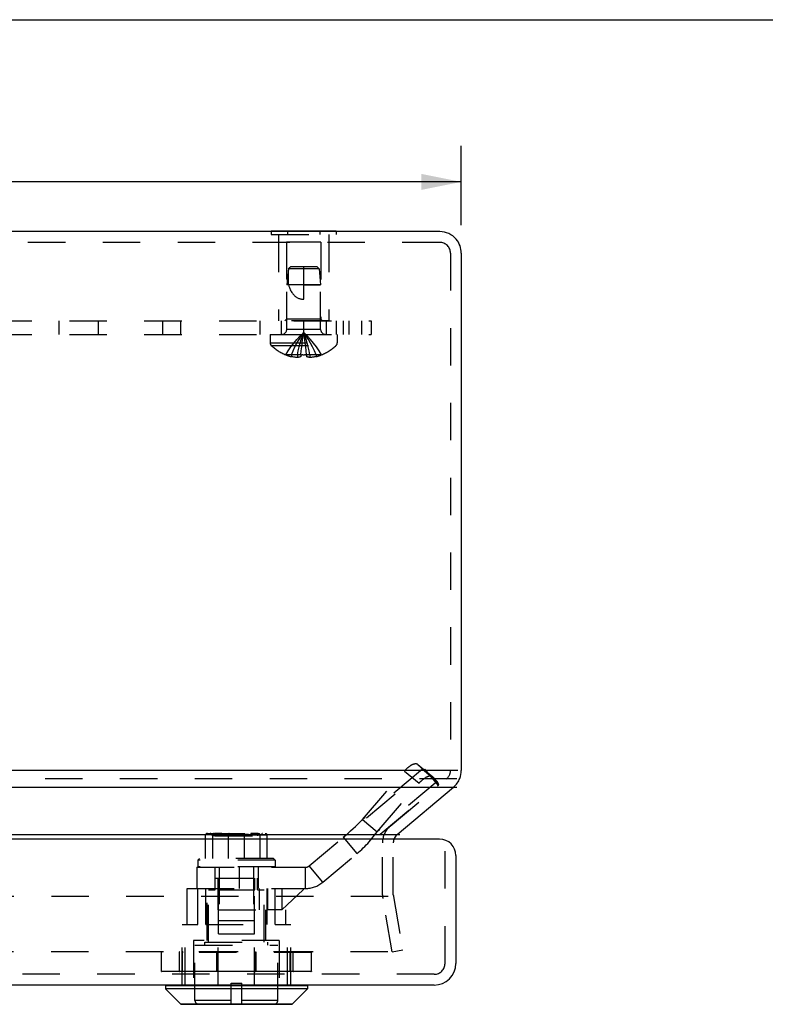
# Model space of a CAD drawing. Header units: inches. Extents: x 0 to 37.8, y 0 to 24.4.
# Tile 8 of 11: x 14.8 to 18.9, y 19 to 24.4. Entities that reach past the tile are written whole.
import ezdxf

# ---------------------------------------------------------------- set-up
doc = ezdxf.new("R2010")
doc.units = ezdxf.units.IN
doc.header["$LTSCALE"] = 2.077778
doc.header["$MEASUREMENT"] = 0
doc.linetypes.add('HIDDEN', pattern=[0.2, 0.1, -0.1])
doc.layers.get('0').update_dxf_attribs({"linetype": 'CONTINUOUS'})
for name, color, linetype in [('DEFAULT_2', 8, 'HIDDEN'), ('DIMENSIONS', 7, 'CONTINUOUS'), ('DOOR_ASSEMBLY', 7, 'CONTINUOUS'), ('SUBPANEL', 7, 'CONTINUOUS')]:
    doc.layers.add(name, color=color, linetype=linetype)
doc.styles.get("Standard").update_dxf_attribs({"font": 'arial.ttf'})
doc.dimstyles.new('DIMSTYLE_1', dxfattribs={"dimtxt": 0.166667, "dimasz": 0.222222, "dimexe": 0.09, "dimexo": 0.07, "dimgap": 0.0375, "dimtad": 0, "dimtih": 1, "dimtoh": 1, "dimzin": 4, "dimdsep": 46, "dimtxsty": 'Standard', "dimblk": '_FILLED', "dimblk1": '_FILLED', "dimblk2": '_FILLED', "dimcen": 0.09, "dimadec": 3, "dimazin": 1, "dimtfac": 1, "dimtdec": 3, "dimtofl": 0, "dimtmove": 0, "dimatfit": 3, "dimldrblk": '_FILLED', "dimfxl": 0, "dimtolj": 1, "dimtzin": 4, "dimarcsym": 0})

# ---------------------------------------------------------------- blocks, each defined once
blk = doc.blocks.new('_FILLED')
at = {"color": 0, "linetype": 'ByBlock'}
blk.add_solid([(0, 0), (-1, 0.2), (-1, -0.2)], dxfattribs=at)
blk = doc.blocks.new('*D12')
at = {"layer": 'DIMENSIONS', "color": 2, "linetype": 'Continuous'}
for p, q in [((11.2016, 23.3031), (11.2016, 23.7435)), ((17.2016, 23.3031), (17.2016, 23.7435)), ((11.2016, 23.5435), (13.8918, 23.5435)), ((17.2016, 23.5435), (14.5114, 23.5435))]:
    blk.add_line(p, q, dxfattribs=at)
at = {"layer": 'DIMENSIONS', "color": 2, "linetype": 'Continuous', "xscale": 0.2222222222, "yscale": 0.2222222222, "zscale": 0.2222222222, "rotation": 180}
blk.add_blockref('_FILLED', (11.2016, 23.5435), dxfattribs=at)
at = {"layer": 'DIMENSIONS', "color": 2, "linetype": 'Continuous', "xscale": 0.2222222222, "yscale": 0.2222222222, "zscale": 0.2222222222}
blk.add_blockref('_FILLED', (17.2016, 23.5435), dxfattribs=at)
at = {"layer": 'DIMENSIONS', "color": 2, "linetype": 'Continuous', "insert": (14.2016, 23.6268), "char_height": 0.16667, "width": 0.452912, "attachment_point": 2, "line_spacing_factor": 0.9}
blk.add_mtext('6.00', dxfattribs=at)

msp = doc.modelspace()

# ---------------------------------------------------------------- linework, layer by layer
at = {"color": 7, "linetype": 'Continuous'}
for p, q in [((0, 24.4444), (37.7778, 24.4444)), ((16.1465, 23.2715), (16.1465, 23.2675)), ((16.1465, 23.2715), (16.5068, 23.2715)), ((16.2366, 23.2715), (16.2366, 23.2675)), ((16.4167, 23.2715), (16.4167, 23.2675)), ((16.5068, 23.2715), (16.5068, 23.2675)), ((16.8454, 19.9196), (17.1588, 20.1825))]:
    msp.add_line(p, q, dxfattribs=at)
at = {"color": 3, "linetype": 'Continuous'}
for p, q in [((17.0816, 23.2675), (11.3216, 23.2675)), ((17.2016, 23.1475), (17.2016, 20.2745)), ((17.1813, 20.2745), (11.2635, 20.2745)), ((11.3271, 20.1825), (17.1767, 20.1825)), ((11.6405, 19.9196), (16.8609, 19.9196))]:
    msp.add_line(p, q, dxfattribs=at)
at = {"color": 7, "linetype": 'Continuous'}
for centre, radius, start, end in [((17.0816, 23.1475), 0.12, 40.3686, 90), ((17.0816, 20.2745), 0.12, 310, 338.6313), ((16.884, 19.8736), 0.06, 130, 152.7669)]:
    msp.add_arc(centre, radius, start, end, dxfattribs=at)
at = {"color": 3, "linetype": 'Continuous'}
for centre, start, end in [((17.0816, 23.1475), 0, 40.3686), ((17.0816, 20.2745), 338.6313, 360)]:
    msp.add_arc(centre, 0.12, start, end, dxfattribs=at)
at = {"layer": 'DEFAULT_2', "color": 8, "linetype": 'HIDDEN'}
for p, q in [((16.1465, 23.2675), (16.1465, 23.2505)), ((16.1465, 23.2505), (16.5068, 23.2505)), ((16.1866, 23.2505), (16.1866, 22.7715)), ((16.2366, 23.2675), (16.2366, 23.2505)), ((16.4167, 23.2675), (16.4167, 23.2505)), ((16.4666, 23.2505), (16.4666, 22.7715)), ((16.5068, 23.2675), (16.5068, 23.2505)), ((17.0816, 23.2075), (11.3216, 23.2075)), ((16.2316, 23.209), (16.2316, 22.7815)), ((16.4216, 23.209), (16.2316, 23.209)), ((16.4216, 23.209), (16.4216, 22.7815)), ((17.1416, 23.1475), (17.1416, 20.2745)), ((16.2416, 23.0615), (16.2326, 22.9715)), ((16.2526, 23.0715), (16.2416, 23.0615)), ((16.4116, 23.0615), (16.2416, 23.0615)), ((16.4006, 23.0715), (16.2526, 23.0715)), ((16.3266, 22.8915), (16.3266, 23.0715)), ((16.4006, 23.0715), (16.4116, 23.0615)), ((16.4116, 23.0615), (16.4206, 22.9715)), ((16.4206, 22.9715), (16.2326, 22.9715)), ((16.2326, 22.7247), (16.2326, 22.9715)), ((16.3266, 22.9715), (16.4206, 22.9715)), ((16.4206, 22.7247), (16.4206, 22.9715)), ((16.4666, 22.7715), (16.1866, 22.7715)), ((16.2316, 22.7815), (16.2216, 22.7715)), ((16.4216, 22.7815), (16.2316, 22.7815)), ((16.4216, 22.7815), (16.4316, 22.7715)), ((16.1401, 22.6965), (16.5131, 22.6965)), ((16.1401, 22.6965), (16.1401, 22.6499)), ((16.4206, 22.7247), (16.2326, 22.7247)), ((16.5131, 22.6965), (16.5131, 22.6499)), ((16.1401, 22.6499), (16.5131, 22.6499)), ((16.3352, 22.6478), (16.3325, 22.6683)), ((16.3377, 22.6268), (16.3352, 22.648)), ((16.1464, 22.6354), (16.5069, 22.6354)), ((16.3111, 22.5831), (16.3133, 22.6056)), ((16.34, 22.6053), (16.3376, 22.6271)), ((16.3421, 22.5831), (16.34, 22.6056)), ((16.2274, 22.5835), (16.2271, 22.5831)), ((16.2283, 22.5831), (16.2274, 22.5835)), ((16.3111, 22.5831), (16.2283, 22.5831)), ((16.2581, 22.5831), (16.2581, 22.5731)), ((16.2917, 22.5831), (16.2917, 22.5682)), ((16.3112, 22.5835), (16.3111, 22.5831)), ((16.3111, 22.5831), (16.3111, 22.5731)), ((16.3112, 22.5835), (16.3163, 22.5833)), ((16.3215, 22.5832), (16.3163, 22.5833)), ((16.3369, 22.5833), (16.3318, 22.5832)), ((16.3369, 22.5833), (16.3421, 22.5835)), ((16.3421, 22.5835), (16.3421, 22.5831)), ((16.4249, 22.5831), (16.3421, 22.5831)), ((16.3421, 22.5831), (16.3421, 22.5731)), ((16.3615, 22.5831), (16.3615, 22.5682)), ((16.3951, 22.5831), (16.3951, 22.5731)), ((16.4259, 22.5835), (16.4249, 22.5831)), ((16.4259, 22.5835), (16.4261, 22.5831)), ((17.1767, 20.2285), (11.3271, 20.2285)), ((16.8068, 19.9656), (17.1202, 20.2285)), ((16.764, 19.5849), (16.764, 19.8736)), ((16.824, 19.5849), (16.824, 19.8736)), ((16.7963, 19.5744), (11.6511, 19.5744)), ((16.8181, 19.2672), (16.7658, 19.564)), ((16.8249, 19.5744), (16.8772, 19.2776)), ((16.7944, 19.2672), (11.5555, 19.2672)), ((16.8181, 19.2672), (16.8772, 19.2776))]:
    msp.add_line(p, q, dxfattribs=at)
for points in [[(16.2417, 23.0615), (16.2408, 23.05), (16.2401, 23.0384), (16.2396, 23.0267), (16.2395, 23.015), (16.2397, 23.0035), (16.2402, 22.9923), (16.2412, 22.9817), (16.2425, 22.9715)], [(16.2417, 23.0615), (16.2446, 23.0642), (16.2473, 23.0667), (16.25, 23.0692)], [(16.2425, 22.9715), (16.2447, 22.9641), (16.247, 22.9572), (16.2495, 22.9508), (16.2521, 22.9448), (16.2549, 22.9392), (16.2578, 22.9341), (16.2607, 22.9293), (16.2638, 22.925), (16.2669, 22.921), (16.27, 22.9174), (16.2731, 22.9142), (16.2763, 22.9112), (16.2794, 22.9085), (16.2826, 22.9061), (16.2858, 22.9038), (16.2891, 22.9018), (16.2924, 22.9), (16.2958, 22.8983), (16.2994, 22.8968), (16.303, 22.8954), (16.3068, 22.8942), (16.3106, 22.8933), (16.3146, 22.8925), (16.3186, 22.8919), (16.3226, 22.8916), (16.3266, 22.8915)], [(16.2274, 22.5835), (16.2411, 22.6056), (16.2559, 22.6271), (16.2719, 22.648), (16.289, 22.6683), (16.3072, 22.688), (16.3266, 22.7071)], [(16.2581, 22.5831), (16.2676, 22.6053), (16.2778, 22.6268), (16.2888, 22.6478), (16.3006, 22.6682), (16.3132, 22.688), (16.3266, 22.7071)], [(16.2917, 22.5831), (16.2965, 22.6053), (16.3018, 22.6268), (16.3074, 22.6478), (16.3134, 22.6682), (16.3198, 22.688), (16.3266, 22.7071)], [(16.3133, 22.6053), (16.3156, 22.6271), (16.3181, 22.648), (16.3208, 22.6683), (16.3236, 22.688), (16.3266, 22.7071)], [(16.3156, 22.6268), (16.3181, 22.6478), (16.3207, 22.6682), (16.3236, 22.688), (16.3266, 22.7071)], [(16.3615, 22.5831), (16.3567, 22.6053), (16.3515, 22.6268), (16.3459, 22.6478), (16.3399, 22.6682), (16.3334, 22.688), (16.3266, 22.7071)], [(16.3325, 22.6682), (16.3297, 22.688), (16.3266, 22.7071)], [(16.3325, 22.6683), (16.3296, 22.688), (16.3266, 22.7071)], [(16.4259, 22.5835), (16.4122, 22.6056), (16.3974, 22.6271), (16.3814, 22.648), (16.3643, 22.6683), (16.346, 22.688), (16.3266, 22.7071)], [(16.3951, 22.5831), (16.3857, 22.6053), (16.3754, 22.6268), (16.3644, 22.6478), (16.3526, 22.6682), (16.34, 22.688), (16.3266, 22.7071)], [(16.2917, 22.5682), (16.2877, 22.5685), (16.2837, 22.5688), (16.2796, 22.5693), (16.2754, 22.5698), (16.2712, 22.5705), (16.267, 22.5712), (16.2626, 22.5721), (16.2581, 22.5731)], [(16.3111, 22.5731), (16.3087, 22.5722), (16.3063, 22.5713), (16.3039, 22.5706), (16.3014, 22.5699), (16.299, 22.5693), (16.2966, 22.5689), (16.2941, 22.5685), (16.2917, 22.5682)], [(16.3215, 22.5832), (16.3266, 22.5831), (16.3318, 22.5832)], [(16.3615, 22.5682), (16.3591, 22.5685), (16.3567, 22.5689), (16.3543, 22.5693), (16.3518, 22.5699), (16.3494, 22.5706), (16.347, 22.5713), (16.3445, 22.5722), (16.3421, 22.5731)], [(16.3951, 22.5731), (16.3907, 22.5721), (16.3863, 22.5712), (16.382, 22.5705), (16.3778, 22.5698), (16.3737, 22.5693), (16.3696, 22.5688), (16.3655, 22.5685), (16.3615, 22.5682)]]:
    msp.add_lwpolyline(points, dxfattribs=at)
for centre, radius, start, end in [((17.0816, 23.1475), 0.06, 0, 90), ((16.2044, 22.7247), 0.0282, 270, 360), ((16.4488, 22.7247), 0.0282, 180, 270), ((16.1601, 22.6499), 0.02, 180, 226.4862), ((16.4931, 22.6499), 0.02, 313.5138, 360), ((16.3266, 22.8253), 0.2618, 226.4862, 247.6643), ((16.3266, 22.8253), 0.2618, 292.3357, 313.5138), ((16.3266, 22.8253), 0.2614, 247.9106, 254.8059), ((16.3266, 22.8253), 0.2614, 285.1941, 292.0894), ((17.0816, 20.2745), 0.06, 310, 360), ((16.884, 19.8736), 0.12, 130, 180), ((16.884, 19.8736), 0.06, 152.7669, 180), ((16.884, 19.5849), 0.12, 180, 190), ((16.884, 19.5849), 0.06, 180, 190)]:
    msp.add_arc(centre, radius, start, end, dxfattribs=at)
at = {"layer": 'DOOR_ASSEMBLY', "color": 8, "linetype": 'HIDDEN'}
for p, q in [((16.9596, 20.3078), (16.9602, 20.3073)), ((16.9602, 20.3073), (17.0417, 20.2394)), ((16.9612, 20.3063), (17.0427, 20.2385)), ((16.9612, 20.3063), (16.9859, 20.2815)), ((16.3566, 19.7445), (16.9968, 20.2816)), ((16.9859, 20.2815), (16.6527, 20.0019)), ((16.6527, 20.0019), (16.8854, 20.2714)), ((16.8854, 20.2714), (16.9669, 20.2035)), ((16.9859, 20.2815), (17.0674, 20.2136)), ((16.9968, 20.2816), (17.0726, 20.1912)), ((17.0411, 20.2399), (17.0417, 20.2394)), ((17.0427, 20.2385), (17.0674, 20.2136)), ((16.4325, 19.6541), (17.0726, 20.1912)), ((17.0674, 20.2136), (16.7342, 19.9341)), ((16.7342, 19.9341), (16.9669, 20.2035)), ((17.0685, 20.2117), (17.0674, 20.2136)), ((16.6527, 20.0019), (16.7342, 19.9341)), ((16.1246, 19.9151), (15.7816, 19.9151)), ((15.7816, 19.7851), (15.7816, 19.9151)), ((15.7926, 19.9251), (16.1136, 19.9251)), ((15.812, 19.9211), (16.0942, 19.9211)), ((15.812, 19.9151), (15.812, 19.9211)), ((15.8188, 19.9141), (15.8188, 19.9151)), ((15.8188, 19.9141), (16.0874, 19.9141)), ((15.8218, 19.7851), (15.8218, 19.9151)), ((15.8259, 19.9131), (15.8259, 19.9141)), ((15.8259, 19.9131), (16.0803, 19.9131)), ((15.8338, 19.9121), (15.8338, 19.9131)), ((15.8338, 19.9121), (16.0723, 19.9121)), ((15.9089, 19.7851), (15.9089, 19.9151)), ((15.9973, 19.7851), (15.9973, 19.9151)), ((16.0723, 19.9121), (16.0723, 19.9131)), ((16.0803, 19.9131), (16.0803, 19.9141)), ((16.0843, 19.7851), (16.0843, 19.9151)), ((16.0874, 19.9141), (16.0874, 19.9151)), ((16.0942, 19.9151), (16.0942, 19.9211)), ((16.1246, 19.7851), (16.1246, 19.9151)), ((16.5462, 19.9035), (16.622, 19.8131)), ((17.1111, 19.203), (17.1111, 19.893)), ((15.7481, 19.7851), (15.7381, 19.7761)), ((16.1681, 19.7761), (15.7381, 19.7761)), ((15.7381, 19.7761), (15.7381, 19.739)), ((16.1581, 19.7851), (15.7481, 19.7851)), ((16.1581, 19.7851), (16.1681, 19.7761)), ((16.1681, 19.7761), (16.1681, 19.739)), ((16.4325, 19.6541), (16.3566, 19.7445)), ((15.7331, 19.737), (16.3361, 19.737)), ((15.7331, 19.737), (15.7331, 19.619)), ((16.1681, 19.739), (15.7381, 19.739)), ((15.8331, 19.737), (15.8331, 19.619)), ((15.8581, 19.739), (15.8581, 19.439)), ((15.9691, 19.737), (15.9691, 19.619)), ((16.0481, 19.739), (16.0481, 19.439)), ((16.0731, 19.737), (16.0731, 19.619)), ((16.3361, 19.619), (16.3361, 19.737)), ((15.8361, 19.676), (16.0701, 19.676)), ((15.8361, 19.611), (15.8361, 19.676)), ((15.8514, 19.611), (15.8514, 19.676)), ((15.8531, 19.368), (15.8531, 19.676)), ((16.0531, 19.368), (16.0531, 19.676)), ((16.0547, 19.611), (16.0547, 19.676)), ((16.0701, 19.611), (16.0701, 19.676)), ((15.679, 19.619), (15.7331, 19.619)), ((15.679, 19.419), (15.679, 19.619)), ((15.7331, 19.619), (16.3361, 19.619)), ((15.7385, 19.419), (15.7385, 19.619)), ((15.7826, 19.419), (15.7826, 19.619)), ((15.7901, 19.331), (15.7901, 19.619)), ((15.7981, 19.611), (15.8361, 19.611)), ((15.7981, 19.321), (15.7981, 19.611)), ((15.8514, 19.611), (16.0547, 19.611)), ((15.8525, 19.5), (15.8525, 19.619)), ((16.0701, 19.611), (16.1081, 19.611)), ((16.0814, 19.5), (16.0814, 19.619)), ((16.1081, 19.321), (16.1081, 19.611)), ((16.1236, 19.419), (16.1236, 19.619)), ((16.1266, 19.619), (16.1266, 19.501)), ((16.1676, 19.419), (16.1676, 19.619)), ((16.2053, 19.501), (16.3236, 19.611)), ((16.208, 19.5), (16.208, 19.619)), ((16.3236, 19.619), (16.3236, 19.611)), ((15.8525, 19.5), (16.2271, 19.5)), ((16.1161, 19.331), (16.1161, 19.5)), ((16.2053, 19.501), (16.1266, 19.501)), ((16.2271, 19.419), (16.2271, 19.5)), ((15.6513, 19.419), (15.7385, 19.419)), ((15.6513, 19.083), (15.6513, 19.419)), ((15.6686, 19.083), (15.6686, 19.419)), ((15.7826, 19.419), (16.1236, 19.419)), ((15.8525, 19.083), (15.8525, 19.419)), ((16.0481, 19.439), (15.8581, 19.439)), ((16.0537, 19.083), (16.0537, 19.419)), ((16.1676, 19.419), (16.2548, 19.419)), ((16.2376, 19.083), (16.2376, 19.419)), ((16.2548, 19.083), (16.2548, 19.419)), ((15.8531, 19.368), (16.0531, 19.368)), ((16.1906, 19.331), (15.7156, 19.331)), ((15.7156, 19.331), (15.7156, 18.976)), ((15.7231, 19.305), (16.1831, 19.305)), ((15.7231, 18.9978), (15.7231, 19.305)), ((15.7781, 19.321), (16.1281, 19.321)), ((15.7781, 19.305), (15.7781, 19.321)), ((16.1281, 19.305), (16.1281, 19.321)), ((16.1831, 18.9978), (16.1831, 19.305)), ((16.1906, 19.331), (16.1906, 18.976)), ((16.3698, 19.2644), (15.5364, 19.2644)), ((15.5364, 19.1607), (15.5364, 19.2644)), ((15.5365, 19.1607), (15.5365, 19.2644)), ((15.5372, 19.1607), (15.5372, 19.2644)), ((16.367, 19.2672), (15.5391, 19.2672)), ((15.6381, 19.1607), (15.6381, 19.2644)), ((15.6529, 19.1607), (15.6529, 19.2644)), ((15.6547, 19.1607), (15.6547, 19.2644)), ((15.8443, 19.1607), (15.8443, 19.2644)), ((15.847, 19.1607), (15.847, 19.2644)), ((16.0592, 19.1607), (16.0592, 19.2644)), ((16.0619, 19.1607), (16.0619, 19.2644)), ((16.2514, 19.1607), (16.2514, 19.2644)), ((16.2533, 19.1607), (16.2533, 19.2644)), ((16.2681, 19.1607), (16.2681, 19.2644)), ((16.369, 19.1607), (16.369, 19.2644)), ((16.3697, 19.1607), (16.3697, 19.2644)), ((16.3698, 19.1607), (16.3698, 19.2644)), ((17.0511, 19.143), (11.3511, 19.143)), ((15.5364, 19.1607), (16.3698, 19.1607)), ((16.367, 19.158), (15.5391, 19.158)), ((15.9233, 19.093), (15.9828, 19.093)), ((15.9233, 18.976), (15.9233, 19.093)), ((15.9828, 18.976), (15.9828, 19.093)), ((15.9233, 18.9978), (15.7231, 18.9978)), ((16.1831, 18.9978), (15.9828, 18.9978))]:
    msp.add_line(p, q, dxfattribs=at)
at = {"layer": 'DOOR_ASSEMBLY', "color": 3, "linetype": 'Continuous'}
for p, q in [((17.0811, 19.893), (11.3211, 19.893)), ((17.1711, 19.803), (17.1711, 19.203)), ((17.0511, 19.083), (11.3511, 19.083))]:
    msp.add_line(p, q, dxfattribs=at)
at = {"layer": 'DOOR_ASSEMBLY', "color": 7, "linetype": 'Continuous'}
for p, q in [((15.559, 19.0799), (16.3471, 19.0799)), ((15.559, 19.0799), (15.559, 19.0612)), ((16.3471, 19.0612), (15.559, 19.0612)), ((15.559, 19.0612), (15.6421, 18.978)), ((16.3471, 19.0612), (16.264, 18.978)), ((16.3471, 19.0799), (16.3471, 19.0612)), ((15.6421, 18.978), (16.264, 18.978)), ((15.6472, 18.976), (16.259, 18.976))]:
    msp.add_line(p, q, dxfattribs=at)
at = {"layer": 'DOOR_ASSEMBLY', "color": 8, "linetype": 'HIDDEN'}
for points in [[(16.9596, 20.3078), (16.9587, 20.3084), (16.9577, 20.3089), (16.9568, 20.3094), (16.9557, 20.3099), (16.9547, 20.3103), (16.9535, 20.3106), (16.9524, 20.3108), (16.9512, 20.311), (16.9499, 20.3111), (16.9486, 20.3112), (16.9473, 20.3112), (16.9459, 20.3111), (16.9445, 20.311), (16.9431, 20.3108), (16.9416, 20.3105), (16.9401, 20.3102), (16.9386, 20.3098), (16.937, 20.3094), (16.9355, 20.3089), (16.9339, 20.3083), (16.9322, 20.3077), (16.9306, 20.307), (16.9289, 20.3063), (16.9272, 20.3054), (16.9255, 20.3046), (16.9238, 20.3037), (16.922, 20.3027), (16.9203, 20.3017), (16.9185, 20.3006), (16.9167, 20.2994), (16.915, 20.2982), (16.9132, 20.297), (16.9114, 20.2957), (16.9096, 20.2944), (16.9078, 20.293), (16.906, 20.2915), (16.9043, 20.2901), (16.9025, 20.2885), (16.9007, 20.287), (16.899, 20.2854), (16.8972, 20.2837), (16.8955, 20.2821), (16.8937, 20.2804), (16.892, 20.2786), (16.8903, 20.2768), (16.8887, 20.275), (16.887, 20.2732), (16.8854, 20.2714)], [(16.9602, 20.3073), (16.9604, 20.3071), (16.9612, 20.3063)], [(17.0411, 20.2399), (17.0402, 20.2405), (17.0393, 20.2411), (17.0383, 20.2416), (17.0372, 20.242), (17.0362, 20.2424), (17.035, 20.2427), (17.0339, 20.243), (17.0327, 20.2431), (17.0314, 20.2433), (17.0301, 20.2433), (17.0288, 20.2433), (17.0274, 20.2433), (17.026, 20.2431), (17.0246, 20.2429), (17.0231, 20.2427), (17.0216, 20.2424), (17.0201, 20.242), (17.0186, 20.2415), (17.017, 20.241), (17.0154, 20.2405), (17.0137, 20.2398), (17.0121, 20.2391), (17.0104, 20.2384), (17.0087, 20.2376), (17.007, 20.2367), (17.0053, 20.2358), (17.0035, 20.2348), (17.0018, 20.2338), (17, 20.2327), (16.9983, 20.2316), (16.9965, 20.2304), (16.9947, 20.2291), (16.9929, 20.2278), (16.9911, 20.2265), (16.9893, 20.2251), (16.9876, 20.2237), (16.9858, 20.2222), (16.984, 20.2207), (16.9822, 20.2191), (16.9805, 20.2175), (16.9787, 20.2159), (16.977, 20.2142), (16.9753, 20.2125), (16.9736, 20.2108), (16.9719, 20.209), (16.9702, 20.2072), (16.9685, 20.2054), (16.9669, 20.2035)], [(16.9968, 20.2816), (16.9963, 20.2812), (16.9958, 20.2809), (16.9952, 20.2807), (16.9946, 20.2805), (16.994, 20.2804), (16.9933, 20.2803), (16.9925, 20.2803), (16.9917, 20.2803), (16.9909, 20.2804), (16.99, 20.2806), (16.989, 20.2807), (16.988, 20.2809), (16.987, 20.2812), (16.9859, 20.2815)], [(17.0105, 20.2611), (17.0115, 20.2601), (17.0127, 20.2592), (17.0138, 20.2582), (17.0149, 20.2573), (17.0159, 20.2563), (17.0169, 20.2554), (17.0179, 20.2546), (17.0188, 20.2537), (17.0197, 20.2529), (17.0205, 20.2521), (17.0213, 20.2514), (17.022, 20.2507), (17.0227, 20.25), (17.0234, 20.2493), (17.024, 20.2487), (17.0245, 20.2482), (17.025, 20.2476), (17.0255, 20.2471), (17.0259, 20.2467), (17.0263, 20.2463), (17.0266, 20.2459), (17.0269, 20.2456), (17.0271, 20.2454), (17.0273, 20.2452), (17.0274, 20.245), (17.0275, 20.2449), (17.0276, 20.2448)], [(17.0417, 20.2394), (17.0419, 20.2392), (17.0427, 20.2385)], [(17.0726, 20.1912), (17.0731, 20.1916), (17.0734, 20.1922), (17.0737, 20.1929), (17.0739, 20.1936), (17.074, 20.1945), (17.074, 20.1954), (17.074, 20.1965), (17.0738, 20.1976), (17.0736, 20.1988), (17.0733, 20.2001), (17.0728, 20.2015), (17.0723, 20.203), (17.0717, 20.2046), (17.0711, 20.2062), (17.0703, 20.208), (17.0694, 20.2098), (17.0684, 20.2119)], [(17.0692, 20.2102), (17.07, 20.2085), (17.0708, 20.2069), (17.0714, 20.2054), (17.072, 20.2039), (17.0725, 20.2025), (17.0729, 20.2012), (17.0733, 20.2)], [(17.0738, 20.1977), (17.074, 20.1967), (17.074, 20.1957), (17.074, 20.1948), (17.074, 20.194), (17.0738, 20.1933), (17.0736, 20.1927), (17.0734, 20.1921), (17.073, 20.1916), (17.0726, 20.1912)], [(16.5462, 19.9035), (16.56, 19.9152), (16.5737, 19.9272), (16.5872, 19.9392), (16.6006, 19.9515), (16.6139, 19.9639), (16.627, 19.9764), (16.6399, 19.9891), (16.6527, 20.0019)], [(15.7926, 19.9251), (15.7913, 19.925), (15.7899, 19.9248), (15.7886, 19.9245), (15.7874, 19.9239), (15.7862, 19.9233), (15.7851, 19.9224), (15.7841, 19.9215), (15.7833, 19.9204), (15.7826, 19.9192), (15.782, 19.9179), (15.7817, 19.9165), (15.7816, 19.9151)], [(15.8302, 19.9251), (15.8292, 19.925), (15.8282, 19.9248), (15.8272, 19.9245), (15.8263, 19.924), (15.8254, 19.9233), (15.8245, 19.9225), (15.8238, 19.9216), (15.8231, 19.9205), (15.8226, 19.9193), (15.8222, 19.918), (15.8219, 19.9166), (15.8218, 19.9151)], [(15.8331, 19.9251), (15.8337, 19.925), (15.8343, 19.9248), (15.8349, 19.9244), (15.8354, 19.9239), (15.8358, 19.9233), (15.8361, 19.9226), (15.8363, 19.9219), (15.8364, 19.9211)], [(15.8716, 19.9251), (15.8656, 19.925), (15.8587, 19.9247), (15.8519, 19.9245), (15.8452, 19.9246), (15.8386, 19.9249), (15.8332, 19.9251)], [(15.8332, 19.9251), (15.8341, 19.9251), (15.8352, 19.925), (15.8365, 19.9249), (15.8378, 19.9248), (15.8393, 19.9247), (15.841, 19.9245), (15.8428, 19.9244), (15.8448, 19.9243), (15.8469, 19.9242), (15.8491, 19.9241), (15.8515, 19.9242), (15.8539, 19.9243), (15.8563, 19.9244), (15.8587, 19.9245)], [(15.8364, 19.9211), (15.8376, 19.9211), (15.8388, 19.9211), (15.8402, 19.921), (15.8417, 19.9209), (15.845, 19.9208)], [(15.845, 19.9208), (15.8469, 19.9207), (15.8489, 19.9206), (15.851, 19.9206), (15.8532, 19.9205), (15.8555, 19.9206), (15.8578, 19.9206), (15.86, 19.9207), (15.8623, 19.9208)], [(15.8587, 19.9245), (15.8633, 19.9248), (15.8655, 19.9249), (15.8676, 19.925), (15.8696, 19.9251), (15.8716, 19.9251)], [(15.8623, 19.9208), (15.8665, 19.9209), (15.8684, 19.921), (15.8703, 19.9211), (15.8721, 19.9211), (15.8738, 19.9211)], [(15.8716, 19.9251), (15.872, 19.925), (15.8724, 19.9248), (15.8728, 19.9244), (15.8732, 19.9239), (15.8734, 19.9233), (15.8736, 19.9226), (15.8738, 19.9219), (15.8738, 19.9211)], [(15.912, 19.9251), (15.9117, 19.925), (15.9113, 19.9248), (15.9109, 19.9245), (15.9106, 19.9239), (15.9102, 19.9233), (15.9099, 19.9224), (15.9096, 19.9215), (15.9094, 19.9204), (15.9092, 19.9192), (15.909, 19.9179), (15.9089, 19.9165), (15.9089, 19.9151)], [(15.9941, 19.9251), (15.9945, 19.925), (15.9949, 19.9248), (15.9952, 19.9245), (15.9956, 19.9239), (15.9959, 19.9233), (15.9963, 19.9224), (15.9965, 19.9215), (15.9968, 19.9204), (15.997, 19.9192), (15.9971, 19.9179), (15.9972, 19.9165), (15.9973, 19.9151)], [(16.0346, 19.9251), (16.0342, 19.925), (16.0337, 19.9248), (16.0333, 19.9244), (16.033, 19.9239), (16.0327, 19.9233), (16.0325, 19.9226), (16.0324, 19.9219), (16.0323, 19.9211)], [(16.0645, 19.9209), (16.0612, 19.9208), (16.0593, 19.9207), (16.0573, 19.9206), (16.0552, 19.9206), (16.053, 19.9205), (16.0507, 19.9206), (16.0484, 19.9206), (16.0461, 19.9207), (16.0439, 19.9208), (16.0417, 19.9209), (16.0397, 19.9209), (16.0377, 19.921), (16.0359, 19.9211), (16.0341, 19.9211), (16.0323, 19.9211)], [(16.073, 19.9251), (16.0675, 19.9249), (16.061, 19.9246), (16.0543, 19.9245), (16.0475, 19.9247), (16.0405, 19.925), (16.0346, 19.9251)], [(16.0428, 19.9248), (16.0407, 19.9249), (16.0386, 19.925), (16.0365, 19.9251), (16.0346, 19.9251)], [(16.073, 19.9251), (16.0721, 19.9251), (16.0709, 19.925), (16.0697, 19.9249), (16.0683, 19.9248), (16.0668, 19.9247), (16.0652, 19.9245), (16.0634, 19.9244), (16.0614, 19.9243), (16.0593, 19.9242), (16.057, 19.9241), (16.0547, 19.9242), (16.0523, 19.9243), (16.0498, 19.9244), (16.0474, 19.9245), (16.0428, 19.9248)], [(16.0698, 19.9211), (16.0686, 19.9211), (16.0673, 19.9211), (16.066, 19.921), (16.0645, 19.9209)], [(16.0731, 19.9251), (16.0724, 19.925), (16.0718, 19.9248), (16.0713, 19.9244), (16.0708, 19.9239), (16.0703, 19.9233), (16.07, 19.9226), (16.0698, 19.9219), (16.0698, 19.9211)], [(16.076, 19.9251), (16.077, 19.925), (16.078, 19.9248), (16.0789, 19.9245), (16.0799, 19.924), (16.0808, 19.9233), (16.0816, 19.9225), (16.0824, 19.9216), (16.083, 19.9205), (16.0836, 19.9193), (16.084, 19.918), (16.0842, 19.9166), (16.0843, 19.9151)], [(16.1136, 19.9251), (16.1149, 19.925), (16.1162, 19.9248), (16.1175, 19.9245), (16.1188, 19.9239), (16.1199, 19.9233), (16.121, 19.9224), (16.122, 19.9215), (16.1229, 19.9204), (16.1236, 19.9192), (16.1241, 19.9179), (16.1244, 19.9165), (16.1246, 19.9151)], [(16.622, 19.8131), (16.631, 19.8207), (16.6398, 19.8285), (16.6485, 19.8365), (16.657, 19.8447), (16.6654, 19.8529), (16.6736, 19.8614), (16.6817, 19.87), (16.6896, 19.8787), (16.6974, 19.8876), (16.7051, 19.8966), (16.7126, 19.9058), (16.72, 19.9151), (16.7272, 19.9245), (16.7342, 19.9341)], [(15.5364, 19.2644), (15.5365, 19.265), (15.5366, 19.2655), (15.5369, 19.266), (15.5372, 19.2664), (15.5376, 19.2667), (15.5381, 19.267), (15.5386, 19.2671), (15.5391, 19.2672)], [(15.5386, 19.2671), (15.5381, 19.267), (15.5377, 19.2667), (15.5373, 19.2664), (15.5369, 19.2659), (15.5367, 19.2655), (15.5366, 19.265), (15.5365, 19.2644)], [(15.5391, 19.2672), (15.5388, 19.2671), (15.5384, 19.267), (15.5381, 19.2667), (15.5378, 19.2664), (15.5375, 19.2659), (15.5373, 19.2655), (15.5372, 19.265), (15.5372, 19.2644)], [(15.6555, 19.2672), (15.655, 19.2671), (15.6545, 19.267), (15.654, 19.2667), (15.6536, 19.2664), (15.6533, 19.2659), (15.6531, 19.2655), (15.6529, 19.265), (15.6529, 19.2644)], [(15.6555, 19.2672), (15.6553, 19.2671), (15.6552, 19.267), (15.6551, 19.2667), (15.6549, 19.2664), (15.6549, 19.2659), (15.6548, 19.2655), (15.6547, 19.265), (15.6547, 19.2644)], [(15.8462, 19.2672), (15.8458, 19.2671), (15.8455, 19.267), (15.8451, 19.2667), (15.8448, 19.2664), (15.8446, 19.2659), (15.8444, 19.2655), (15.8443, 19.265), (15.8443, 19.2644)], [(15.8462, 19.2672), (15.8464, 19.2671), (15.8465, 19.267), (15.8466, 19.2667), (15.8467, 19.2664), (15.8468, 19.2659), (15.8469, 19.2655), (15.847, 19.265), (15.847, 19.2644)], [(16.0599, 19.2672), (16.0598, 19.2671), (16.0597, 19.267), (16.0595, 19.2667), (16.0594, 19.2664), (16.0593, 19.2659), (16.0592, 19.2655), (16.0592, 19.265), (16.0592, 19.2644)], [(16.0599, 19.2672), (16.0603, 19.2671), (16.0607, 19.267), (16.061, 19.2667), (16.0613, 19.2664), (16.0616, 19.2659), (16.0617, 19.2655), (16.0618, 19.265), (16.0619, 19.2644)], [(16.2507, 19.2672), (16.2512, 19.2671), (16.2517, 19.267), (16.2521, 19.2667), (16.2525, 19.2664), (16.2529, 19.2659), (16.2531, 19.2655), (16.2532, 19.265), (16.2533, 19.2644)], [(16.2507, 19.2672), (16.2508, 19.2671), (16.251, 19.267), (16.2511, 19.2667), (16.2512, 19.2664), (16.2513, 19.2659), (16.2514, 19.2655), (16.2514, 19.265), (16.2514, 19.2644)], [(16.367, 19.2672), (16.3676, 19.2671), (16.3681, 19.267), (16.3686, 19.2667), (16.369, 19.2664), (16.3693, 19.2659), (16.3696, 19.2654), (16.3697, 19.2649), (16.3698, 19.2644)], [(16.367, 19.2672), (16.3674, 19.2671), (16.3678, 19.267), (16.3681, 19.2667), (16.3684, 19.2664), (16.3686, 19.266), (16.3688, 19.2655), (16.3689, 19.265), (16.369, 19.2644)], [(16.3675, 19.2671), (16.368, 19.267), (16.3685, 19.2667), (16.3689, 19.2664), (16.3692, 19.266), (16.3695, 19.2655), (16.3696, 19.265), (16.3697, 19.2644)], [(15.5364, 19.1607), (15.5365, 19.1602), (15.5366, 19.1597), (15.5369, 19.1592), (15.5372, 19.1588), (15.5376, 19.1584), (15.5381, 19.1582), (15.5386, 19.158), (15.5391, 19.158)], [(15.5386, 19.158), (15.5381, 19.1582), (15.5377, 19.1584), (15.5373, 19.1588), (15.5369, 19.1592), (15.5367, 19.1597), (15.5366, 19.1602), (15.5365, 19.1607)], [(15.5391, 19.158), (15.5388, 19.158), (15.5384, 19.1582), (15.5381, 19.1584), (15.5378, 19.1588), (15.5375, 19.1592), (15.5373, 19.1597), (15.5372, 19.1602), (15.5372, 19.1607)], [(15.6555, 19.158), (15.655, 19.158), (15.6545, 19.1582), (15.654, 19.1584), (15.6536, 19.1588), (15.6533, 19.1592), (15.6531, 19.1597), (15.6529, 19.1602), (15.6529, 19.1607)], [(15.6555, 19.158), (15.6553, 19.158), (15.6552, 19.1582), (15.6551, 19.1584), (15.6549, 19.1588), (15.6549, 19.1592), (15.6548, 19.1597), (15.6547, 19.1602), (15.6547, 19.1607)], [(15.8462, 19.158), (15.8458, 19.158), (15.8455, 19.1582), (15.8451, 19.1584), (15.8448, 19.1588), (15.8446, 19.1592), (15.8444, 19.1597), (15.8443, 19.1602), (15.8443, 19.1607)], [(15.8462, 19.158), (15.8464, 19.158), (15.8465, 19.1582), (15.8466, 19.1584), (15.8467, 19.1588), (15.8468, 19.1592), (15.8469, 19.1597), (15.847, 19.1602), (15.847, 19.1607)], [(16.0599, 19.158), (16.0598, 19.158), (16.0597, 19.1582), (16.0595, 19.1584), (16.0594, 19.1588), (16.0593, 19.1592), (16.0592, 19.1597), (16.0592, 19.1602), (16.0592, 19.1607)], [(16.0599, 19.158), (16.0603, 19.158), (16.0607, 19.1582), (16.061, 19.1584), (16.0613, 19.1588), (16.0615, 19.1592), (16.0617, 19.1597), (16.0618, 19.1602), (16.0619, 19.1607)], [(16.2507, 19.158), (16.2512, 19.158), (16.2517, 19.1582), (16.2521, 19.1584), (16.2525, 19.1588), (16.2529, 19.1592), (16.2531, 19.1597), (16.2532, 19.1602), (16.2533, 19.1607)], [(16.2507, 19.158), (16.2508, 19.158), (16.251, 19.1582), (16.2511, 19.1584), (16.2512, 19.1588), (16.2513, 19.1592), (16.2514, 19.1597), (16.2514, 19.1602), (16.2514, 19.1607)], [(16.367, 19.158), (16.3674, 19.158), (16.3678, 19.1582), (16.3681, 19.1584), (16.3684, 19.1588), (16.3686, 19.1592), (16.3688, 19.1597), (16.3689, 19.1602), (16.369, 19.1607)], [(16.3698, 19.1607), (16.3697, 19.1602), (16.3695, 19.1597), (16.3693, 19.1592), (16.369, 19.1588), (16.3685, 19.1584), (16.3681, 19.1582), (16.3676, 19.158), (16.367, 19.158)], [(16.3675, 19.158), (16.368, 19.1582), (16.3685, 19.1584), (16.3689, 19.1588), (16.3692, 19.1592), (16.3695, 19.1597), (16.3696, 19.1602), (16.3697, 19.1607)]]:
    msp.add_lwpolyline(points, dxfattribs=at)
for centre, radius, start, end in [((15.808, 19.9211), 0.004, 0, 90), ((16.0982, 19.9211), 0.004, 90, 180), ((16.3361, 19.769), 0.032, 270, 310), ((16.3361, 19.769), 0.15, 270, 310), ((15.6353, 19.2644), 0.00273, 0, 90), ((16.2708, 19.2644), 0.00273, 90, 180), ((17.0511, 19.203), 0.06, 270, 360), ((15.6353, 19.1607), 0.00273, 270, 360), ((16.2708, 19.1607), 0.00273, 180, 270), ((15.7449, 18.9978), 0.0218, 180, 270), ((16.1612, 18.9978), 0.0218, 270, 360)]:
    msp.add_arc(centre, radius, start, end, dxfattribs=at)
at = {"layer": 'DOOR_ASSEMBLY', "color": 3, "linetype": 'Continuous'}
for centre, radius, start, end in [((17.0811, 19.803), 0.09, 0, 90), ((17.0511, 19.203), 0.12, 270, 360)]:
    msp.add_arc(centre, radius, start, end, dxfattribs=at)
at = {"layer": 'DOOR_ASSEMBLY', "color": 7, "linetype": 'Continuous'}
for centre, radius, start, end in [((15.5621, 19.0799), 0.00305, 89.9999, 180), ((16.3441, 19.0799), 0.00305, 0, 90.0001), ((15.6472, 18.9831), 0.0071, 225, 270), ((16.259, 18.9831), 0.0071, 270, 315)]:
    msp.add_arc(centre, radius, start, end, dxfattribs=at)
at = {"layer": 'SUBPANEL', "color": 8, "linetype": 'HIDDEN'}
for p, q in [((11.7016, 22.7715), (16.7016, 22.7715)), ((14.9676, 22.7715), (14.9676, 22.6965)), ((15.1856, 22.7715), (15.1856, 22.6965)), ((15.5438, 22.6965), (15.5438, 22.7715)), ((15.6451, 22.6965), (15.6451, 22.7715)), ((16.0847, 22.6965), (16.0847, 22.7715)), ((16.2016, 22.7715), (16.2016, 22.6965)), ((16.3266, 22.6965), (16.3266, 22.7715)), ((16.4516, 22.7715), (16.4516, 22.6965)), ((16.5076, 22.7715), (16.5076, 22.6965)), ((16.5476, 22.6965), (16.5476, 22.7715)), ((16.5766, 22.7715), (16.5766, 22.6965)), ((16.6499, 22.6965), (16.6499, 22.7715)), ((16.7016, 22.7715), (16.7016, 22.6965)), ((11.7016, 22.6965), (16.7016, 22.6965))]:
    msp.add_line(p, q, dxfattribs=at)

# ---------------------------------------------------------------- dimensions: what is measured, and where the dimension line sits
at = {"layer": 'DIMENSIONS', "color": 2, "linetype": 'Continuous'}
dim = msp.add_linear_dim(base=(17.2016, 23.5435), p1=(11.2016, 23.2331), p2=(17.2016, 23.2331), dimstyle='DIMSTYLE_1', dxfattribs=at)
dim.commit()
dim.dimension.update_dxf_attribs({"geometry": '*D12', "text_midpoint": (14.2005, 23.5426), "dimtype": 160})

doc.saveas('drawing.dxf')
